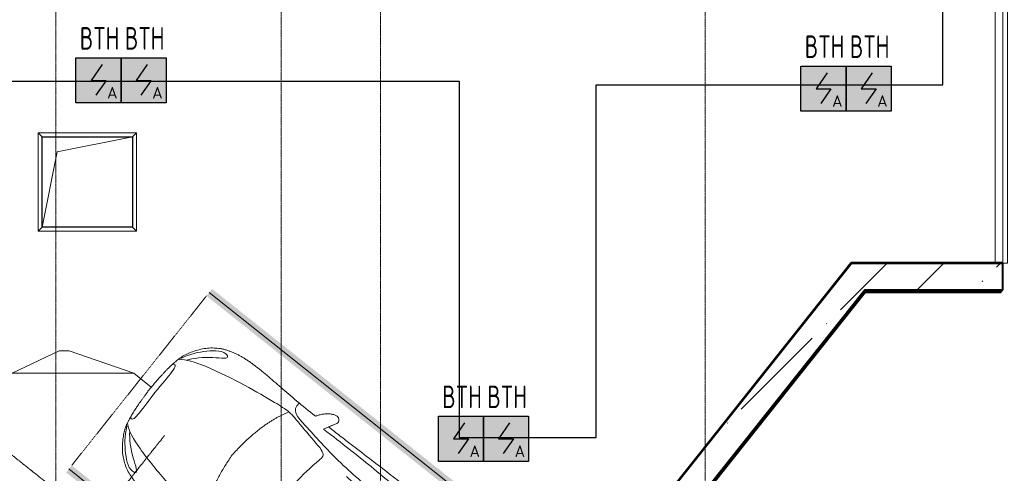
# Model space of a CAD drawing. Header units: millimetres. Extents: x -135639 to 224623, y -383017 to -59102.
# Tile 117 of 256: x 91794 to 102709, y -352895 to -347868. Entities that reach past the tile are written whole.
import ezdxf
from ezdxf.enums import TextEntityAlignment as Align

# ---------------------------------------------------------------- set-up
doc = ezdxf.new("R2010")
doc.units = ezdxf.units.MM
for name, pattern in [('ADSK_Линия сетки', [25, 20, -2.5, 0, -2.5]), ('CONTINOUS', [0]), ('Линия сетки', [25, 20, -2.5, 0, -2.5]), ('Невидимые', [5, 3, -2]), ('Штрих_3_3_', [6, 3, -3])]:
    doc.linetypes.add(name, pattern=pattern)
for name, color, linetype, lineweight in [('A-000-M_MASS', 7, 'Continuous', 18), ('A-200-M_WALL', 7, 'Continuous', 18), ('A-200-M_WALL_EXT', 7, 'Continuous', 18), ('A-200-M_WALL_INT', 7, 'Continuous', 18), ('A-200-M_WALL_PAT', 7, 'Continuous', 40), ('A-314-M_WINDOW', 7, 'Continuous', 18), ('C-953-M_PARKING', 7, 'Continuous', 18), ('C-953-MH_PARKING', 7, 'Невидимые', 18), ('S-160-M_FOUND', 7, 'Continuous', 18), ('S-280-M_STRUCT_FRAME', 7, 'Continuous', 18), ('Z-030-M_GRID', 7, 'Continuous', 9), ('ПС', 7, 'Continuous', 40), ('СС-011-ПОЖ-СИГНАЛИЗАЦИЯ', 1, 'Continuous', 30)]:
    doc.layers.add(name, color=color, linetype=linetype, lineweight=lineweight)
doc.styles.add('1111', font='isocpeur.ttf')
pattern_1 = [(45, (0, 0), (-628.618, 628.618), []), (45, (628.6, 0), (-628.618, 628.618), [1111.25, -222.25, 6.706, -215.544])]

# ---------------------------------------------------------------- blocks, each defined once
blk = doc.blocks.new('A_PAR_Parking - M-V45-B2_-11_400_')
at = {"layer": 'C-953-M_PARKING', "true_color": 0xf7f9fb}
blk.add_hatch(color=7, dxfattribs=at).paths.add_polyline_path([(1300, 2700), (-1300, 2700), (-1300, -2650), (-1200, -2650), (-1200, 2600), (1200, 2600), (1200, -2650), (1300, -2650), (1300, 2563)])
at = {"layer": 'A-000-M_MASS', "color": 253, "true_color": 0xaaaaaa}
for p, q in [((-853, -717), (-993, -639)), ((-906, -687), (-993, -639)), ((853, -717), (993, -639)), ((993, -639), (906, -687))]:
    blk.add_line(p, q, dxfattribs=at)
for centre, start, end in [((-1010, -678), 66.0695, 136.5816), ((1010, -678), 43.4184, 113.9305)]:
    blk.add_arc(centre, 42.2, start, end, dxfattribs=at)
for points, knots in [([(0, 2004), (-45, 2004), (-132, 2001), (-252, 1991), (-362, 1974), (-495, 1942), (-607, 1900), (-686, 1853), (-726, 1824), (-753, 1802), (-774, 1782), (-789, 1766), (-799, 1753), (-809, 1740), (-819, 1727), (-828, 1714), (-836, 1701), (-844, 1688), (-851, 1674), (-858, 1661), (-864, 1647), (-870, 1634), (-876, 1620), (-881, 1606), (-885, 1592), (-890, 1578), (-894, 1565), (-897, 1551), (-901, 1537), (-904, 1524), (-907, 1510), (-909, 1497), (-912, 1483), (-914, 1470), (-916, 1457), (-918, 1444), (-919, 1432), (-921, 1419), (-923, 1403), (-925, 1383), (-928, 1361), (-930, 1339), (-932, 1318), (-934, 1290), (-936, 1257), (-938, 1218), (-939, 1179), (-940, 1139), (-940, 1097), (-940, 1053), (-939, 1007), (-938, 956), (-936, 902), (-934, 844), (-932, 780), (-930, 688), (-926, 559), (-923, 376), (-919, 163), (-915, -82), (-911, -315), (-908, -521), (-907, -631), (-906, -687)], [0, 0, 0, 0, 0.02381, 0.047619, 0.071429, 0.095238, 0.142857, 0.166667, 0.178571, 0.190476, 0.202381, 0.208333, 0.214286, 0.220238, 0.22619, 0.232143, 0.238095, 0.244048, 0.25, 0.255952, 0.261905, 0.267857, 0.27381, 0.279762, 0.285714, 0.291667, 0.297619, 0.303571, 0.309524, 0.315476, 0.321429, 0.327381, 0.333333, 0.339286, 0.345238, 0.35119, 0.357143, 0.363095, 0.369048, 0.380952, 0.392857, 0.404762, 0.416667, 0.428571, 0.452381, 0.47619, 0.5, 0.52381, 0.547619, 0.571429, 0.595238, 0.619048, 0.642857, 0.666667, 0.690476, 0.714286, 0.761905, 0.809524, 0.857143, 0.904762, 0.952381, 0.97619, 1, 1, 1, 1]), ([(906, -687), (907, -631), (908, -521), (911, -367), (913, -222), (916, -41), (919, 163), (923, 376), (926, 559), (930, 688), (932, 780), (935, 865), (938, 958), (939, 1039), (940, 1097), (940, 1139), (939, 1179), (938, 1218), (937, 1250), (935, 1277), (933, 1304), (930, 1332), (928, 1361), (925, 1383), (923, 1403), (921, 1419), (919, 1432), (918, 1444), (916, 1457), (914, 1470), (912, 1483), (909, 1497), (907, 1510), (904, 1524), (901, 1537), (897, 1551), (894, 1565), (890, 1578), (885, 1592), (881, 1606), (876, 1620), (870, 1634), (864, 1647), (858, 1661), (851, 1674), (844, 1688), (836, 1701), (828, 1714), (819, 1727), (809, 1740), (799, 1753), (789, 1766), (774, 1782), (753, 1802), (726, 1824), (686, 1853), (630, 1886), (551, 1921), (462, 1950), (362, 1974), (252, 1991), (132, 2001), (45, 2004), (0, 2004)], [0, 0, 0, 0, 0.02381, 0.047619, 0.071429, 0.095238, 0.142857, 0.190476, 0.238095, 0.285714, 0.309524, 0.333333, 0.380952, 0.428571, 0.452381, 0.47619, 0.5, 0.52381, 0.547619, 0.559524, 0.571429, 0.595238, 0.607143, 0.619048, 0.630952, 0.636905, 0.642857, 0.64881, 0.654762, 0.660714, 0.666667, 0.672619, 0.678571, 0.684524, 0.690476, 0.696429, 0.702381, 0.708333, 0.714286, 0.720238, 0.72619, 0.732143, 0.738095, 0.744048, 0.75, 0.755952, 0.761905, 0.767857, 0.77381, 0.779762, 0.785714, 0.791667, 0.797619, 0.809524, 0.821429, 0.833333, 0.857143, 0.880952, 0.904762, 0.928571, 0.952381, 0.97619, 1, 1, 1, 1]), ([(-643, 1535), (-732, 1765), (-468, 1855), (-203, 1891), (-2, 1902)], [0, 0, 0, 0, 0.867049, 1.684227, 1.684227, 1.684227, 1.684227]), ([(643, 1535), (732, 1765), (468, 1855), (203, 1891), (2, 1902)], [0, 0, 0, 0, 0.867049, 1.684227, 1.684227, 1.684227, 1.684227]), ([(-643, 1535), (-570, 1622), (-349, 1664), (-124, 1672), (-2, 1676)], [0, 0, 0, 0, 0.616728, 1.242165, 1.242165, 1.242165, 1.242165]), ([(643, 1535), (570, 1622), (349, 1664), (124, 1672), (2, 1676)], [0, 0, 0, 0, 0.616728, 1.242165, 1.242165, 1.242165, 1.242165]), ([(-908, -1106), (-792, -1130), (-753, -859), (-663, -332), (-655, 196), (-661, 684), (-663, 1068), (-764, 1443), (-817, 1157), (-842, 605), (-857, 17), (-857, -454), (-853, -717)], [0, 0, 0, 0, 1.013953, 2.476159, 4.172855, 5.704608, 7.082231, 8.244161, 9.589947, 11.154659, 12.917121, 14.362976, 14.362976, 14.362976, 14.362976]), ([(908, -1106), (792, -1130), (753, -859), (663, -332), (655, 196), (661, 684), (663, 1068), (764, 1443), (817, 1157), (842, 605), (857, 17), (857, -454), (853, -717)], [0, 0, 0, 0, 1.013953, 2.476159, 4.172855, 5.704608, 7.082231, 8.244161, 9.589947, 11.154659, 12.917121, 14.362976, 14.362976, 14.362976, 14.362976]), ([(-459, -2446), (-508, -2398), (-601, -2147), (-696, -1684), (-744, -1354), (-774, -1106), (-734, -996), (-660, -552), (-618, -522), (-447, -565), (-234, -590), (-2, -602)], [0, 0, 0, 0, 0.884172, 2.058368, 3.212407, 3.977765, 4.871213, 5.547774, 6.288901, 6.772879, 7.454401, 7.454401, 7.454401, 7.454401]), ([(459, -2446), (508, -2398), (601, -2147), (696, -1684), (744, -1354), (774, -1106), (734, -996), (660, -552), (618, -522), (447, -565), (234, -590), (2, -602)], [0, 0, 0, 0, 0.884172, 2.058368, 3.212407, 3.977765, 4.871213, 5.547774, 6.288901, 6.772879, 7.454401, 7.454401, 7.454401, 7.454401]), ([(-1041, -649), (-1045, -652), (-1050, -658), (-1054, -666), (-1056, -673), (-1058, -680), (-1059, -690), (-1057, -703), (-1053, -719), (-1043, -742), (-1026, -771), (-1000, -803), (-971, -832), (-944, -853), (-923, -867), (-913, -873), (-908, -876)], [0, 0, 0, 0, 0.066667, 0.1, 0.133333, 0.166667, 0.2, 0.266667, 0.333333, 0.4, 0.533333, 0.65, 0.766667, 0.883333, 0.941667, 1, 1, 1, 1]), ([(908, -876), (914, -873), (926, -866), (944, -853), (962, -839), (985, -818), (1011, -790), (1036, -756), (1052, -723), (1058, -702), (1058, -688), (1058, -682), (1057, -675), (1055, -669), (1053, -664), (1049, -657), (1044, -652), (1041, -649)], [0, 0, 0, 0, 0.066667, 0.133333, 0.2, 0.266667, 0.4, 0.533333, 0.65, 0.766667, 0.795833, 0.825, 0.854167, 0.883333, 0.9125, 0.941667, 1, 1, 1, 1]), ([(-908, -876), (-908, -970), (-911, -1145), (-919, -1337), (-925, -1476), (-928, -1559), (-929, -1622), (-930, -1660), (-930, -1690), (-930, -1713), (-929, -1734), (-929, -1756), (-928, -1777), (-927, -1805), (-925, -1840), (-921, -1880), (-916, -1919), (-910, -1957), (-902, -1994), (-893, -2030), (-882, -2065), (-870, -2099), (-856, -2133), (-840, -2165), (-821, -2196), (-801, -2225), (-772, -2263), (-729, -2308), (-668, -2356), (-604, -2396), (-554, -2423), (-519, -2438), (-496, -2446), (-474, -2453), (-452, -2458), (-432, -2462), (-414, -2466), (-402, -2468), (-391, -2470), (-383, -2471), (-376, -2473), (-370, -2474), (-365, -2475), (-360, -2475), (-354, -2476), (-349, -2477), (-343, -2478), (-337, -2479), (-328, -2480), (-318, -2481), (-305, -2483), (-293, -2484), (-280, -2486), (-266, -2487), (-251, -2488), (-235, -2489), (-218, -2491), (-199, -2492), (-179, -2493), (-158, -2495), (-135, -2496), (-111, -2497), (-86, -2498), (-50, -2499), (-20, -2500), (1, -2501)], [0, 0, 0, 0, 0.081633, 0.163265, 0.204082, 0.244898, 0.265306, 0.285714, 0.295918, 0.306122, 0.316327, 0.326531, 0.336735, 0.346939, 0.367347, 0.387755, 0.408163, 0.428571, 0.44898, 0.469388, 0.489796, 0.510204, 0.530612, 0.55102, 0.571429, 0.591837, 0.612245, 0.653061, 0.693878, 0.734694, 0.77551, 0.795918, 0.816327, 0.836735, 0.857143, 0.877551, 0.887755, 0.897959, 0.903061, 0.908163, 0.913265, 0.915816, 0.918367, 0.920918, 0.923469, 0.92602, 0.928571, 0.931122, 0.933673, 0.938776, 0.942602, 0.946429, 0.950255, 0.954082, 0.957908, 0.961735, 0.965561, 0.969388, 0.973214, 0.977041, 0.980867, 0.984694, 0.98852, 0.992347, 1, 1, 1, 1]), ([(1, -2501), (15, -2501), (42, -2500), (79, -2498), (108, -2497), (129, -2496), (145, -2495), (160, -2494), (174, -2494), (188, -2493), (205, -2492), (221, -2490), (237, -2489), (247, -2488), (258, -2488), (268, -2487), (277, -2486), (289, -2485), (303, -2483), (316, -2482), (325, -2480), (332, -2479), (338, -2479), (345, -2478), (350, -2477), (358, -2476), (365, -2474), (371, -2473), (377, -2472), (385, -2471), (393, -2469), (403, -2467), (416, -2465), (429, -2463), (442, -2460), (454, -2458), (465, -2455), (476, -2452), (487, -2449), (501, -2445), (521, -2437), (547, -2426), (575, -2412), (606, -2395), (637, -2376), (679, -2347), (730, -2307), (781, -2254), (824, -2196), (858, -2133), (884, -2065), (911, -1970), (929, -1835), (932, -1681), (928, -1539), (922, -1387), (912, -1177), (908, -982), (908, -876)], [0, 0, 0, 0, 0.005102, 0.010204, 0.015306, 0.017857, 0.020408, 0.022959, 0.02551, 0.028061, 0.030612, 0.035714, 0.038265, 0.040816, 0.043367, 0.045918, 0.048469, 0.05102, 0.056122, 0.061224, 0.063776, 0.066327, 0.068878, 0.071429, 0.07398, 0.076531, 0.081633, 0.084184, 0.086735, 0.091837, 0.096939, 0.102041, 0.112245, 0.122449, 0.132653, 0.142857, 0.153061, 0.163265, 0.173469, 0.183673, 0.204082, 0.22449, 0.244898, 0.265306, 0.285714, 0.306122, 0.346939, 0.387755, 0.428571, 0.469388, 0.510204, 0.55102, 0.632653, 0.72449, 0.770408, 0.816327, 0.908163, 1, 1, 1, 1]), ([(-480, -2441), (-586, -2392), (-719, -2283), (-847, -2128), (-828, -2057)], [0, 0, 0, 0, 0.53668, 1.024735, 1.024735, 1.024735, 1.024735]), ([(-828, -2057), (-803, -2016), (-728, -2173), (-566, -2339), (-505, -2381)], [0, 0, 0, 0, 0.497572, 1.022643, 1.022643, 1.022643, 1.022643]), ([(480, -2441), (586, -2392), (719, -2283), (847, -2128), (828, -2057)], [0, 0, 0, 0, 0.53668, 1.024735, 1.024735, 1.024735, 1.024735]), ([(828, -2057), (803, -2016), (728, -2173), (566, -2339), (505, -2381)], [0, 0, 0, 0, 0.497572, 1.022643, 1.022643, 1.022643, 1.022643])]:
    blk.add_open_spline(points, degree=3, knots=knots, dxfattribs=at)
for points, degree in [([(-599, -190), (-592, -24), (-575, 588), (-560, 1389)], 3), ([(599, -190), (592, -24), (575, 588), (560, 1389)], 3), ([(-2, -1330), (-478, -1299), (-762, -1135)], 2), ([(2, -1330), (478, -1299), (762, -1135)], 2), ([(-376, -2470), (-425, -2412), (-257, -2425), (-2, -2432)], 3), ([(376, -2470), (425, -2412), (257, -2425), (2, -2432)], 3)]:
    blk.add_open_spline(points, degree=degree, dxfattribs=at)
at = {"layer": 'C-953-M_PARKING', "color": 253, "true_color": 0xaaaaaa}
for p, q in [((1250, 2650), (-1250, 2650)), ((-1250, 2650), (-1250, -2650)), ((1250, -2650), (1250, 2650)), ((826, 2443), (822, 2434)), ((822, 2434), (822, 2200)), ((833, 2446), (826, 2443)), ((846, 2446), (833, 2446)), ((855, 2445), (846, 2446)), ((846, 2200), (846, 2425)), ((846, 2425), (938, 2199)), ((861, 2442), (855, 2445)), ((866, 2437), (861, 2442)), ((869, 2430), (866, 2437)), ((950, 2232), (869, 2430)), ((1037, 2429), (950, 2232)), ((960, 2199), (1059, 2425)), ((1041, 2437), (1037, 2429)), ((1046, 2442), (1041, 2437)), ((1051, 2445), (1046, 2442)), ((1058, 2446), (1051, 2445)), ((1072, 2446), (1058, 2446)), ((1059, 2425), (1059, 2200)), ((1075, 2445), (1072, 2446)), ((1072, 2446), (1075, 2445)), ((1079, 2443), (1075, 2445)), ((1075, 2445), (1079, 2443)), ((1082, 2440), (1079, 2443)), ((1079, 2443), (1082, 2440)), ((1083, 2434), (1082, 2440)), ((1083, 2200), (1083, 2434)), ((822, 2200), (823, 2198)), ((823, 2198), (822, 2200)), ((823, 2198), (825, 2196)), ((825, 2196), (823, 2198)), ((825, 2196), (828, 2195)), ((828, 2195), (825, 2196)), ((828, 2195), (834, 2195)), ((834, 2195), (840, 2195)), ((840, 2195), (844, 2196)), ((844, 2196), (840, 2195)), ((844, 2196), (846, 2198)), ((846, 2198), (844, 2196)), ((846, 2198), (846, 2200)), ((846, 2200), (846, 2198)), ((938, 2199), (939, 2197)), ((939, 2197), (938, 2199)), ((939, 2197), (941, 2196)), ((941, 2196), (939, 2197)), ((941, 2196), (944, 2195)), ((944, 2195), (941, 2196)), ((944, 2195), (949, 2195)), ((949, 2195), (944, 2195)), ((949, 2195), (953, 2195)), ((953, 2195), (949, 2195)), ((953, 2195), (956, 2196)), ((956, 2196), (953, 2195)), ((956, 2196), (958, 2197)), ((958, 2197), (956, 2196)), ((958, 2197), (960, 2199)), ((960, 2199), (958, 2197)), ((1059, 2200), (1059, 2198)), ((1059, 2198), (1059, 2200)), ((1059, 2198), (1061, 2196)), ((1061, 2196), (1059, 2198)), ((1061, 2196), (1065, 2195)), ((1065, 2195), (1061, 2196)), ((1065, 2195), (1070, 2195)), ((1070, 2195), (1076, 2195)), ((1076, 2195), (1080, 2196)), ((1080, 2196), (1076, 2195)), ((1080, 2196), (1082, 2198)), ((1082, 2198), (1080, 2196)), ((1082, 2198), (1083, 2200)), ((1083, 2200), (1082, 2198))]:
    blk.add_line(p, q, dxfattribs=at)
at = {"layer": 'C-953-MH_PARKING', "color": 253, "linetype": 'Штрих_3_3_', "true_color": 0xaaaaaa}
blk.add_line((-1200, -2650), (1200, -2650), dxfattribs=at)
blk = doc.blocks.new('105_Приямок_C крышкой - 1000x1000-3524621-B2_-11_400_')
at = {"layer": 'A-314-M_WINDOW', "color": 253, "true_color": 0xaaaaaa}
for p, q in [((-545, -545), (-545, 545)), ((-545, 545), (545, 545)), ((545, 545), (545, -545)), ((545, -545), (-545, -545))]:
    blk.add_line(p, q, dxfattribs=at)
at = {"layer": 'S-280-M_STRUCT_FRAME', "color": 253, "true_color": 0xaaaaaa}
for p, q in [((-500, 500), (-545, 545)), ((500, 500), (545, 545)), ((-500, -500), (-545, -545)), ((500, -500), (545, -545))]:
    blk.add_line(p, q, dxfattribs=at)
blk = doc.blocks.new('CP_ДШ_Hanytex_TopJoint 24C - CP_ДШ_Hanytex_TopJoint 24C-V129-B2_-11_400_')
at = {"layer": 'A-000-M_MASS', "color": 253, "true_color": 0xaaaaaa}
for p, q in [((3600, 110), (25, 110)), ((3600, 25), (25, 25)), ((3600, -25), (3600, 25)), ((3600, 25), (3600, -25)), ((25, -25), (3600, -25)), ((3600, -110), (25, -110))]:
    blk.add_line(p, q, dxfattribs=at)
blk = doc.blocks.new('135_SLK_GD_AR_rvt-1-B2_-11_400_')
at = {"layer": 'A-200-M_WALL_INT', "color": 253, "lineweight": 40, "true_color": 0xaaaaaa}
for p, q in [((109569, 11152), (87870, -16127)), ((87870, -16130), (109570, 11150)), ((109572, 11152), (109569, 11152)), ((109570, 11150), (111250, 11150)), ((111250, 11152), (109572, 11152)), ((111250, 11150), (111250, 11152))]:
    blk.add_line(p, q, dxfattribs=at)
at = {"layer": 'A-000-M_MASS', "color": 253, "lineweight": 18, "true_color": 0xaaaaaa, "rotation": 270.0000000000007}
blk.add_blockref('CP_ДШ_Hanytex_TopJoint 24C - CP_ДШ_Hanytex_TopJoint 24C-V129-B2_-11_400_', (111275, 14750), dxfattribs=at)
at = {"layer": 'A-314-M_WINDOW', "color": 253, "lineweight": 18, "true_color": 0xaaaaaa}
blk.add_blockref('105_Приямок_C крышкой - 1000x1000-3524621-B2_-11_400_', (101100, 12050), dxfattribs=at)
at = {"layer": 'C-953-M_PARKING', "color": 253, "lineweight": 18, "true_color": 0xaaaaaa, "rotation": 231.4999999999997}
blk.add_blockref('A_PAR_Parking - M-V45-B2_-11_400_', (103748, 8198), dxfattribs=at)
blk = doc.blocks.new('ADSK_ОбобщеннаяМодель_ОтверстиеПрямоугольное_вПерекрытии - ADSK_ОтверстиеПрямоугольное_вПерекрытии-660398-B2_-11_400_')
at = {"layer": 'A-000-M_MASS', "color": 253, "lineweight": 30, "true_color": 0xaaaaaa}
for p, q in [((-500, 500), (500, 500)), ((-500, -500), (-500, 500)), ((500, 500), (500, -500)), ((500, -500), (-500, -500))]:
    blk.add_line(p, q, dxfattribs=at)
at = {"layer": 'A-000-M_MASS', "color": 253, "true_color": 0xaaaaaa}
for p, q in [((-333, 333), (500, 500)), ((-500, -500), (-333, 333))]:
    blk.add_line(p, q, dxfattribs=at)
blk = doc.blocks.new('135_SLK_GD_KR_rvt-1-B2_-11_400_')
at = {"layer": 'A-200-M_WALL_PAT', "lineweight": 9, "true_color": 0xaaaaaa}
h = blk.add_hatch(dxfattribs=at)
h.set_pattern_fill('FP_5', color=253, style=0, pattern_type=2)
h.set_pattern_definition(pattern_1)
h.paths.add_polyline_path([(87898, -16578), (109953, 11150), (109570, 11150), (87682, -16366)])
h = blk.add_hatch(dxfattribs=at)
h.set_pattern_fill('FP_5', color=253, style=0, pattern_type=2)
h.set_pattern_definition(pattern_1)
h.paths.add_polyline_path([(111230, 10850), (111250, 10850), (111250, 11150), (109953, 11150), (109715, 10850), (110258, 10850)])
at = {"layer": 'A-200-M_WALL', "color": 253, "lineweight": 40, "true_color": 0xaaaaaa}
for p, q in [((87898, -16581), (109701, 10830)), ((87898, -16593), (109711, 10830)), ((87898, -16587), (109706, 10830)), ((109707, 10840), (109699, 10830)), ((109699, 10830), (109701, 10830)), ((109701, 10830), (109699, 10830)), ((109701, 10830), (109706, 10830)), ((109706, 10830), (109701, 10830)), ((109706, 10830), (109711, 10830)), ((109711, 10830), (109706, 10830)), ((109710, 10844), (109707, 10840)), ((109707, 10840), (111230, 10840)), ((109713, 10848), (109710, 10844)), ((109710, 10844), (111230, 10844)), ((109715, 10850), (109713, 10848)), ((109713, 10848), (111230, 10848)), ((109715, 10850), (111230, 10850)), ((111230, 10850), (109715, 10850))]:
    blk.add_line(p, q, dxfattribs=at)
at = {"layer": 'A-200-M_WALL_EXT', "color": 253, "lineweight": 40, "true_color": 0xaaaaaa}
for p, q in [((109570, 11150), (87870, -16130)), ((109953, 11150), (109570, 11150)), ((111250, 11150), (109953, 11150)), ((111250, 10850), (111250, 11150)), ((109699, 10830), (87897, -16578)), ((87898, -16578), (109699, 10830)), ((87899, -16608), (109724, 10830)), ((109724, 10830), (111230, 10830)), ((111230, 10850), (111250, 10850)), ((111230, 10830), (111230, 10850))]:
    blk.add_line(p, q, dxfattribs=at)
at = {"layer": 'S-160-M_FOUND', "color": 253, "true_color": 0xaaaaaa}
for p, q in [((100268, 9930), (100787, 10180)), ((100787, 10180), (100899, 10180)), ((100899, 10180), (101614, 9930)), ((101614, 9930), (100268, 9930)), ((101808, 9776), (101614, 9930))]:
    blk.add_line(p, q, dxfattribs=at)
at = {"layer": 'A-000-M_MASS', "color": 253, "lineweight": 18, "true_color": 0xaaaaaa}
blk.add_blockref('ADSK_ОбобщеннаяМодель_ОтверстиеПрямоугольное_вПерекрытии - ADSK_ОтверстиеПрямоугольное_вПерекрытии-660398-B2_-11_400_', (101100, 12050), dxfattribs=at)
blk = doc.blocks.new('-2 этаж')
at = {"layer": 'Z-030-M_GRID', "color": 253, "linetype": 'Линия сетки', "true_color": 0xaaaaaa}
for p, q in [((359842.3, -369622.2), (359842.3, -216207.4)), ((362342.3, -369628.3), (362342.3, -216207.4)), ((363442.3, -367082), (363442.3, -216207.4)), ((367042.3, -369621.8), (367042.3, -216207.4))]:
    blk.add_line(p, q, dxfattribs=at)
at = {"layer": 'Z-030-M_GRID', "color": 254, "linetype": 'ADSK_Линия сетки', "true_color": 0xd4d4d4}
for p, q in [((345955.8, -330244.4), (366689.8, -346737.1)), ((361049.1, -340685.7), (341156.3, -365694.4))]:
    blk.add_line(p, q, dxfattribs=at)
at = {"lineweight": 5}
for name in ['135_SLK_GD_KR_rvt-1-B2_-11_400_', '135_SLK_GD_AR_rvt-1-B2_-11_400_']:
    blk.add_blockref(name, (259092.3, -349927.3), dxfattribs=at)
blk = doc.blocks.new('*U4706')
at = {"lineweight": 35, "true_color": 0xffffff}
h = blk.add_hatch(color=7, dxfattribs=at)
h.dxf.hatch_style = 1
h.paths.add_polyline_path([(0, 500), (0, 0), (500, 0), (500, 500)])
at = {"color": 1, "linetype": 'ByBlock', "lineweight": -2}
for p, q in [((289, 426), (167, 250)), ((167, 250), (333, 250)), ((333, 250), (219, 86))]:
    blk.add_line(p, q, dxfattribs=at)
at = {"color": 1, "linetype": 'ByBlock', "lineweight": -2, "ltscale": 0.1}
blk.add_lwpolyline([(0, 500), (500, 500), (500, 0), (0, 0)], close=True, dxfattribs=at)
at = {"color": 1, "linetype": 'ByBlock', "lineweight": -2, "ltscale": 1000, "style": '1111'}
blk.add_text('A', height=128, dxfattribs=at).set_placement((403, 49), align=Align.CENTER)
at = {"color": 0, "linetype": 'ByBlock', "lineweight": -2, "style": '1111'}
blk.add_attdef('INDEX', (-63, -235), '', height=125, dxfattribs=at)
at = {"color": 0, "linetype": 'ByBlock', "lineweight": -2, "style": '1111', "flags": 1}
for tag, p in [('NAME_DEVICE', (-64, -421)), ('NUM_POM', (-82, -847))]:
    blk.add_attdef(tag, p, '', height=125, dxfattribs=at)
at = {"color": 0, "linetype": 'ByBlock', "lineweight": -2, "style": '1111', "width": 0.7}
blk.add_attdef('NUM_DEVICE', (-64, -630), '', height=125, dxfattribs=at)

msp = doc.modelspace()

# ---------------------------------------------------------------- linework, layer by layer
at = {"layer": 'СС-011-ПОЖ-СИГНАЛИЗАЦИЯ', "lineweight": 30}
msp.add_lwpolyline([(91589, -348549), (96667, -348549), (96667, -352498), (98185, -352498), (98185, -348589), (102029, -348589), (102029, -347246)], dxfattribs=at)

# ---------------------------------------------------------------- block references
at = {"color": 0}
msp.add_blockref('-2 этаж', (-267648, -11789), dxfattribs=at)
at = {"layer": 'ПС', "color": 7, "linetype": 'CONTINOUS', "lineweight": 30, "ltscale": 100}
ref = msp.add_blockref('*U4706', (92418, -348791), dxfattribs=dict(at, xscale=1.000736, yscale=1.000736, zscale=1.000736))
ref.add_attrib('NUM_DEVICE', 'BTH', dxfattribs={"layer": '0', "color": 0, "linetype": 'ByBlock', "lineweight": -2, "ltscale": 100, "height": 250.2, "style": '1111', "width": 0.7}).set_placement((92680, -348200), align=Align.CENTER)
ref = msp.add_blockref('*U4706', (92918, -348791), dxfattribs=dict(at, xscale=1.000736, yscale=1.000736, zscale=1.000736))
ref.add_attrib('NUM_DEVICE', 'BTH', dxfattribs={"layer": '0', "color": 0, "linetype": 'ByBlock', "lineweight": -2, "ltscale": 100, "height": 250.2, "style": '1111', "width": 0.7}).set_placement((93180, -348200), align=Align.CENTER)
ref = msp.add_blockref('*U4706', (100455, -348883), dxfattribs=dict(at, xscale=1.000736, yscale=1.000736, zscale=1.000736))
ref.add_attrib('NUM_DEVICE', 'BTH', dxfattribs={"layer": '0', "color": 0, "linetype": 'ByBlock', "lineweight": -2, "ltscale": 100, "height": 250.2, "style": '1111', "width": 0.7}).set_placement((100717, -348292), align=Align.CENTER)
ref = msp.add_blockref('*U4706', (100955, -348883), dxfattribs=dict(at, xscale=1.000736, yscale=1.000736, zscale=1.000736))
ref.add_attrib('NUM_DEVICE', 'BTH', dxfattribs={"layer": '0', "color": 0, "linetype": 'ByBlock', "lineweight": -2, "ltscale": 100, "height": 250.2, "style": '1111', "width": 0.7}).set_placement((101217, -348292), align=Align.CENTER)
ref = msp.add_blockref('*U4706', (96436, -352763), dxfattribs=dict(at, xscale=1.000736, yscale=1.000736, zscale=1.000736))
ref.add_attrib('NUM_DEVICE', 'BTH', dxfattribs={"layer": '0', "color": 0, "linetype": 'ByBlock', "lineweight": -2, "ltscale": 100, "height": 250.2, "style": '1111', "width": 0.7}).set_placement((96698, -352173), align=Align.CENTER)
ref = msp.add_blockref('*U4706', (96936, -352763), dxfattribs=dict(at, xscale=1.000736, yscale=1.000736, zscale=1.000736))
ref.add_attrib('NUM_DEVICE', 'BTH', dxfattribs={"layer": '0', "color": 0, "linetype": 'ByBlock', "lineweight": -2, "ltscale": 100, "height": 250.2, "style": '1111', "width": 0.7}).set_placement((97198, -352173), align=Align.CENTER)

doc.saveas('drawing.dxf')
